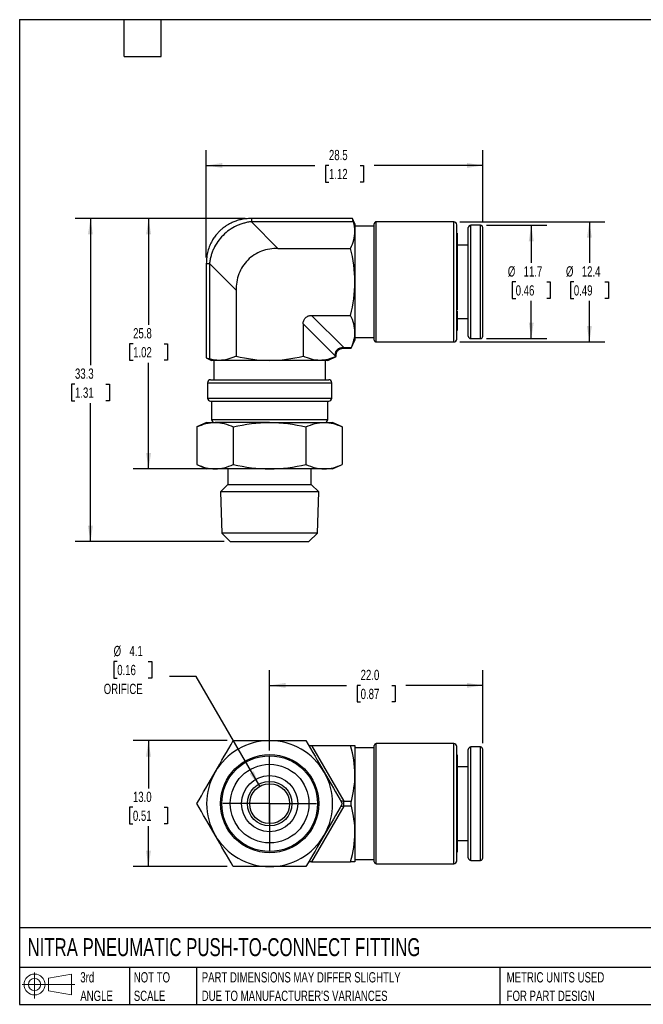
# Model space of a CAD drawing. Header units: millimetres. Extents: x 3 to 137, y 3 to 105.
# Tile 1 of 2: x 3 to 68, y 3 to 105. Entities that reach past the tile are written whole.
import ezdxf

# ---------------------------------------------------------------- set-up
doc = ezdxf.new("R2010")
doc.units = ezdxf.units.MM
doc.header["$LTSCALE"] = 0.5
doc.linetypes.add('SLD-Center', pattern=[19.05, 15.24, -1.27, 1.27, -1.27])
doc.linetypes.add('SLD-Solid', pattern=[0])
doc.layers.add('CENTER', color=40, linetype='SLD-Center')
doc.layers.add('SLD-DEFPOINTS', color=7, linetype='Continuous')
doc.layers.add('DIMENSIONS', color=140, linetype='SLD-Solid', lineweight=25)
doc.layers.add('TEXT', color=140, linetype='SLD-Solid', lineweight=25)
doc.styles.add('SLDTEXTSTYLE0', font='TXT', dxfattribs={"width": 0.7})
doc.dimstyles.new('SLDDIMSTYLE0', dxfattribs={"dimtxt": 1.079004, "dimasz": 1.651, "dimexe": 0, "dimexo": 0.0625, "dimgap": 0.269751, "dimtad": 0, "dimtih": 1, "dimtoh": 1, "dimdec": 1, "dimrnd": 1e-09, "dimzin": 12, "dimdsep": 46, "dimtxsty": 'SLDTEXTSTYLE0', "dimsah": 1, "dimcen": 0.09, "dimadec": 0, "dimazin": 3, "dimtfac": 1, "dimtdec": 1, "dimtofl": 0, "dimtmove": 0, "dimatfit": 3, "dimfxl": 0, "dimfrac": 2, "dimtolj": 1, "dimtzin": 12, "dimarcsym": 0})
doc.dimstyles.new('SLDDIMSTYLE3', dxfattribs={"dimtxt": 1.079004, "dimasz": 1.651, "dimexe": 0, "dimexo": 0.0625, "dimgap": 0.269751, "dimtad": 0, "dimtih": 1, "dimtoh": 1, "dimdec": 1, "dimrnd": 1e-09, "dimzin": 4, "dimdsep": 46, "dimtxsty": 'SLDTEXTSTYLE0', "dimsah": 1, "dimcen": 0.09, "dimadec": 0, "dimazin": 1, "dimtfac": 1, "dimtdec": 1, "dimtofl": 0, "dimtmove": 0, "dimatfit": 3, "dimfxl": 0, "dimfrac": 2, "dimtolj": 1, "dimtzin": 12, "dimarcsym": 0})
doc.dimstyles.new('SLDDIMSTYLE4', dxfattribs={"dimtxt": 1.079004, "dimasz": 1.651, "dimexe": 0, "dimexo": 0.0625, "dimgap": 0.269751, "dimtad": 0, "dimtih": 1, "dimtoh": 1, "dimdec": 1, "dimrnd": 1e-09, "dimzin": 12, "dimdsep": 46, "dimtxsty": 'SLDTEXTSTYLE0', "dimsah": 1, "dimcen": 0, "dimadec": 0, "dimazin": 3, "dimtfac": 1, "dimtdec": 1, "dimtofl": 0, "dimtmove": 0, "dimatfit": 3, "dimfxl": 0, "dimfrac": 2, "dimtolj": 1, "dimtzin": 12, "dimarcsym": 0})

# ---------------------------------------------------------------- blocks, each defined once
blk = doc.blocks.new('Block11')
at = {"color": 7, "linetype": 'SLD-Solid', "lineweight": 18}
for p, q in [((1.29, 2.66), (1.29, 0)), ((2.74, 2.08), (5.09, 2.52)), ((2.74, 0.8), (2.74, 2.08)), ((5.09, 2.52), (5.09, 0.37)), ((0, 1.44), (5.44, 1.44)), ((2.74, 0.8), (5.09, 0.37))]:
    blk.add_line(p, q, dxfattribs=at)
for radius in [1.08, 0.643]:
    blk.add_circle((1.29, 1.44), radius, dxfattribs=at)
blk = doc.blocks.new('Block12')
at = {"layer": 'SLD-DEFPOINTS'}
blk.add_blockref('Block11', (0, 0), dxfattribs=at)
blk = doc.blocks.new('SW_NOTE_0_2')
at = {"layer": 'TEXT', "color": 0, "char_height": 1.0583, "attachment_point": 1, "style": 'SLDTEXTSTYLE0'}
for s, insert in [('PART DIMENSIONS MAY DIFFER SLIGHTLY', (0, 1.36)), ("DUE TO MANUFACTURER'S VARIANCES", (0, -0.55))]:
    blk.add_mtext(s, dxfattribs=dict(at, insert=insert))
blk = doc.blocks.new('SW_NOTE_0_3')
at = {"layer": 'TEXT', "color": 0, "char_height": 1.058, "attachment_point": 1, "style": 'SLDTEXTSTYLE0'}
for s, insert in [('NOT TO', (0, 1.36)), ('SCALE', (0, -0.55))]:
    blk.add_mtext(s, dxfattribs=dict(at, insert=insert))
blk = doc.blocks.new('SW_NOTE_0_4')
at = {"layer": 'TEXT', "color": 0, "char_height": 1.058, "attachment_point": 1, "style": 'SLDTEXTSTYLE0'}
for s, insert in [('3rd', (0, 1.36)), ('ANGLE', (0, -0.55))]:
    blk.add_mtext(s, dxfattribs=dict(at, insert=insert))
blk = doc.blocks.new('SW_NOTE_0_5')
at = {"layer": 'TEXT', "color": 0, "char_height": 1.0583, "attachment_point": 1, "style": 'SLDTEXTSTYLE0'}
for s, insert in [('METRIC UNITS USED', (0, 1.36)), ('FOR PART DESIGN', (0, -0.55))]:
    blk.add_mtext(s, dxfattribs=dict(at, insert=insert))
blk = doc.blocks.new('_D')
at = {"layer": 'DIMENSIONS'}
for p, q in [((26.46, 84.26), (14.89, 84.26)), ((16.48, 84.26), (16.48, 73.3)), ((14.88, 71.34), (14.51, 71.34)), ((14.51, 71.34), (14.51, 69.63)), ((18.08, 71.34), (18.44, 71.34)), ((18.44, 71.34), (18.44, 69.63)), ((14.51, 69.63), (14.88, 69.63)), ((16.48, 58.42), (16.48, 69.38)), ((18.44, 69.63), (18.08, 69.63)), ((22.7, 58.42), (14.89, 58.42))]:
    blk.add_line(p, q, dxfattribs=at)
for points in [[(16.48, 84.26), (16.22, 82.61), (16.73, 82.61)], [(16.48, 58.42), (16.73, 60.07), (16.22, 60.07)]]:
    blk.add_solid(points, dxfattribs=at)
at = {"layer": 'DIMENSIONS', "char_height": 1.058, "attachment_point": 1, "style": 'SLDTEXTSTYLE0'}
for s, insert in [('25.8', (14.88, 72.95)), ('1.02', (14.88, 70.99))]:
    blk.add_mtext(s, dxfattribs=dict(at, insert=insert))
blk = doc.blocks.new('_D_1')
at = {"layer": 'DIMENSIONS'}
for p, q in [((26.46, 84.26), (8.89, 84.26)), ((10.48, 84.26), (10.48, 69.13)), ((8.88, 67.17), (8.51, 67.17)), ((8.51, 67.17), (8.51, 65.46)), ((12.08, 67.17), (12.44, 67.17)), ((12.44, 67.17), (12.44, 65.46)), ((8.51, 65.46), (8.88, 65.46)), ((10.48, 50.92), (10.48, 65.21)), ((12.44, 65.46), (12.08, 65.46)), ((24.27, 50.92), (8.89, 50.92))]:
    blk.add_line(p, q, dxfattribs=at)
for points in [[(10.48, 84.26), (10.22, 82.61), (10.73, 82.61)], [(10.48, 50.92), (10.73, 52.57), (10.22, 52.57)]]:
    blk.add_solid(points, dxfattribs=at)
at = {"layer": 'DIMENSIONS', "char_height": 1.058, "attachment_point": 1, "style": 'SLDTEXTSTYLE0'}
for s, insert in [('33.3', (8.88, 68.78)), ('1.31', (8.88, 66.82))]:
    blk.add_mtext(s, dxfattribs=dict(at, insert=insert))
blk = doc.blocks.new('_D_2')
at = {"layer": 'DIMENSIONS'}
for p, q in [((22.43, 80.23), (22.43, 91.32)), ((50.97, 83.96), (50.97, 91.32)), ((22.43, 89.73), (33.63, 89.73)), ((35.09, 89.73), (34.73, 89.73)), ((34.73, 89.73), (34.73, 88.02)), ((38.3, 89.73), (38.66, 89.73)), ((38.66, 89.73), (38.66, 88.02)), ((50.97, 89.73), (39.76, 89.73)), ((34.73, 88.02), (35.09, 88.02)), ((38.66, 88.02), (38.3, 88.02))]:
    blk.add_line(p, q, dxfattribs=at)
for points in [[(22.43, 89.73), (24.08, 89.48), (24.08, 89.99)], [(50.97, 89.73), (49.32, 89.99), (49.32, 89.48)]]:
    blk.add_solid(points, dxfattribs=at)
at = {"layer": 'DIMENSIONS', "char_height": 1.058, "attachment_point": 1, "style": 'SLDTEXTSTYLE0'}
for s, insert in [('28.5', (35.09, 91.34)), ('1.12', (35.09, 89.38))]:
    blk.add_mtext(s, dxfattribs=dict(at, insert=insert))
blk = doc.blocks.new('_D_3')
at = {"layer": 'DIMENSIONS'}
for p, q in [((51.35, 83.57), (57.56, 83.57)), ((55.97, 83.57), (55.97, 79.68)), ((54.36, 77.72), (54, 77.72)), ((54, 77.72), (54, 76.01)), ((57.57, 77.72), (57.93, 77.72)), ((57.93, 77.72), (57.93, 76.01)), ((54, 76.01), (54.36, 76.01)), ((55.97, 71.87), (55.97, 75.76)), ((57.93, 76.01), (57.57, 76.01)), ((51.35, 71.87), (57.56, 71.87))]:
    blk.add_line(p, q, dxfattribs=at)
for points in [[(55.97, 83.57), (55.71, 81.92), (56.22, 81.92)], [(55.97, 71.87), (56.22, 73.52), (55.71, 73.52)]]:
    blk.add_solid(points, dxfattribs=at)
at = {"layer": 'DIMENSIONS', "char_height": 1.058, "attachment_point": 1, "style": 'SLDTEXTSTYLE0'}
for s, insert in [('%%c', (53.55, 79.33)), ('11.7', (55.18, 79.33)), ('0.46', (54.36, 77.37))]:
    blk.add_mtext(s, dxfattribs=dict(at, insert=insert))
blk = doc.blocks.new('_D_4')
at = {"layer": 'DIMENSIONS'}
for p, q in [((48.6, 83.92), (63.56, 83.92)), ((61.97, 83.92), (61.97, 79.68)), ((60.36, 77.72), (60, 77.72)), ((60, 77.72), (60, 76.01)), ((63.57, 77.72), (63.93, 77.72)), ((63.93, 77.72), (63.93, 76.01)), ((60, 76.01), (60.36, 76.01)), ((61.97, 71.52), (61.97, 75.76)), ((63.93, 76.01), (63.57, 76.01)), ((48.6, 71.52), (63.56, 71.52))]:
    blk.add_line(p, q, dxfattribs=at)
for points in [[(61.97, 83.92), (61.71, 82.27), (62.22, 82.27)], [(61.97, 71.52), (62.22, 73.17), (61.71, 73.17)]]:
    blk.add_solid(points, dxfattribs=at)
at = {"layer": 'DIMENSIONS', "char_height": 1.058, "attachment_point": 1, "style": 'SLDTEXTSTYLE0'}
for s, insert in [('%%c', (59.55, 79.33)), ('12.4', (61.18, 79.33)), ('0.49', (60.36, 77.37))]:
    blk.add_mtext(s, dxfattribs=dict(at, insert=insert))
blk = doc.blocks.new('_D_8')
at = {"layer": 'DIMENSIONS'}
for p, q in [((13.24, 38.55), (12.88, 38.55)), ((12.88, 38.55), (12.88, 36.84)), ((16.44, 38.55), (16.81, 38.55)), ((16.81, 38.55), (16.81, 36.84)), ((12.88, 36.84), (13.24, 36.84)), ((16.81, 36.84), (16.44, 36.84)), ((21.4, 36.99), (18.62, 36.99)), ((27.94, 25.67), (21.4, 36.99))]:
    blk.add_line(p, q, dxfattribs=at)
blk.add_solid([(27.94, 25.67), (27.33, 27.23), (26.89, 26.97)], dxfattribs=at)
at = {"layer": 'DIMENSIONS', "char_height": 1.058, "attachment_point": 1, "style": 'SLDTEXTSTYLE0'}
for s, insert in [('%%c', (12.87, 40.16)), ('4.1', (14.5, 40.16)), ('0.16', (13.24, 38.2)), ('ORIFICE', (11.85, 36.25))]:
    blk.add_mtext(s, dxfattribs=dict(at, insert=insert))
blk = doc.blocks.new('_D_9')
at = {"layer": 'DIMENSIONS'}
for p, q in [((28.97, 29.36), (28.97, 37.67)), ((50.97, 30.12), (50.97, 37.67)), ((28.97, 36.08), (36.9, 36.08)), ((38.36, 36.08), (38, 36.08)), ((38, 36.08), (38, 34.37)), ((41.57, 36.08), (41.93, 36.08)), ((41.93, 36.08), (41.93, 34.37)), ((50.97, 36.08), (43.03, 36.08)), ((38, 34.37), (38.36, 34.37)), ((41.93, 34.37), (41.57, 34.37))]:
    blk.add_line(p, q, dxfattribs=at)
for points in [[(28.97, 36.08), (30.62, 35.83), (30.62, 36.34)], [(50.97, 36.08), (49.32, 36.34), (49.32, 35.83)]]:
    blk.add_solid(points, dxfattribs=at)
at = {"layer": 'DIMENSIONS', "char_height": 1.058, "attachment_point": 1, "style": 'SLDTEXTSTYLE0'}
for s, insert in [('22.0', (38.36, 37.69)), ('0.87', (38.36, 35.73))]:
    blk.add_mtext(s, dxfattribs=dict(at, insert=insert))
blk = doc.blocks.new('_D_10')
at = {"layer": 'DIMENSIONS'}
for p, q in [((24.58, 30.38), (14.87, 30.38)), ((16.46, 30.38), (16.46, 25.46)), ((14.86, 23.51), (14.5, 23.51)), ((14.5, 23.51), (14.5, 21.79)), ((18.07, 23.51), (18.43, 23.51)), ((18.43, 23.51), (18.43, 21.79)), ((14.5, 21.79), (14.86, 21.79)), ((16.46, 17.38), (16.46, 21.55)), ((18.43, 21.79), (18.07, 21.79)), ((24.58, 17.38), (14.87, 17.38))]:
    blk.add_line(p, q, dxfattribs=at)
for points in [[(16.46, 30.38), (16.21, 28.73), (16.72, 28.73)], [(16.46, 17.38), (16.72, 19.03), (16.21, 19.03)]]:
    blk.add_solid(points, dxfattribs=at)
at = {"layer": 'DIMENSIONS', "char_height": 1.058, "attachment_point": 1, "style": 'SLDTEXTSTYLE0'}
for s, insert in [('13.0', (14.86, 25.11)), ('0.51', (14.86, 23.16))]:
    blk.add_mtext(s, dxfattribs=dict(at, insert=insert))
blk = doc.blocks.new('SW_CENTERMARKSYMBOL_1')
at = {"layer": 'CENTER', "color": 0}
for p, q in [((0, 2.54), (0, 4.84)), ((0, 0), (0, 2.54)), ((-2.54, 0), (-4.84, 0)), ((0, 0), (-2.54, 0)), ((0, 0), (0, -2.54)), ((0, 0), (2.54, 0)), ((2.54, 0), (4.84, 0)), ((0, -2.54), (0, -4.84))]:
    blk.add_line(p, q, dxfattribs=at)

msp = doc.modelspace()

# ---------------------------------------------------------------- linework, layer by layer
for p, q in [((37.52, 84.26), (27.09, 84.26)), ((27.09, 84.26), (27.09, 83.93)), ((27.09, 83.93), (29.83, 81.18)), ((37.61, 83.93), (27.09, 83.93)), ((37.77, 83.72), (37.52, 84.26)), ((37.77, 83.72), (37.77, 82.92)), ((39.77, 83.47), (37.77, 83.47)), ((39.77, 71.72), (39.77, 83.72)), ((47.97, 83.92), (39.97, 83.92)), ((39.97, 71.52), (39.97, 83.92)), ((47.97, 71.52), (47.97, 83.92)), ((48.27, 71.82), (48.27, 83.62)), ((49.47, 72.12), (49.47, 83.32)), ((50.72, 83.57), (49.72, 83.57)), ((49.72, 71.87), (49.72, 83.57)), ((50.72, 71.87), (50.72, 83.57)), ((50.97, 72.12), (50.97, 83.32)), ((37.77, 82.92), (37.77, 77.72)), ((48.33, 82.75), (48.27, 82.75)), ((48.33, 82.75), (48.33, 74.84)), ((49.47, 81.51), (48.33, 81.51)), ((29.83, 81.18), (37.33, 81.18)), ((22.43, 79.6), (22.43, 69.87)), ((22.43, 79.6), (22.76, 79.6)), ((25.5, 76.85), (22.76, 79.6)), ((22.76, 79.6), (22.76, 69.77)), ((37.77, 77.72), (37.77, 72.52)), ((25.5, 76.85), (25.5, 70.05)), ((33.3, 74.26), (36.62, 70.94)), ((33.3, 74.26), (37.33, 74.26)), ((48.27, 74.84), (48.33, 74.84)), ((48.27, 74.72), (48.33, 74.7)), ((48.33, 74.22), (48.27, 74.22)), ((48.33, 74.7), (48.33, 74.22)), ((48.33, 74.22), (48.33, 72.7)), ((35.75, 70.07), (32.43, 73.39)), ((32.43, 73.39), (32.43, 70.05)), ((48.33, 73.93), (49.47, 73.93)), ((37.77, 72.52), (37.77, 71.72)), ((48.27, 72.7), (48.33, 72.7)), ((37.37, 70.87), (37.77, 71.72)), ((37.77, 71.97), (39.77, 71.97)), ((39.97, 71.52), (47.97, 71.52)), ((49.72, 71.87), (50.72, 71.87)), ((36.62, 70.94), (37.4, 70.94)), ((36.62, 70.94), (36.62, 70.87)), ((36.62, 70.87), (37.37, 70.87)), ((22.43, 69.87), (22.97, 69.62)), ((23.77, 69.62), (22.97, 69.62)), ((23.22, 69.62), (23.22, 67.62)), ((28.97, 69.62), (23.77, 69.62)), ((34.16, 69.62), (28.97, 69.62)), ((34.97, 69.62), (34.16, 69.62)), ((34.72, 67.62), (34.72, 69.62)), ((34.97, 69.62), (35.82, 70.02)), ((35.75, 69.99), (35.75, 70.07)), ((35.75, 70.07), (35.82, 70.07)), ((35.82, 70.01), (35.82, 70.07)), ((22.57, 67.32), (22.57, 65.72)), ((22.57, 67.32), (35.37, 67.32)), ((22.87, 67.62), (35.07, 67.62)), ((35.37, 65.72), (35.37, 67.32)), ((22.57, 65.72), (35.37, 65.72)), ((22.87, 65.42), (35.07, 65.42)), ((22.97, 65.42), (22.97, 63.52)), ((34.97, 63.52), (34.97, 65.42)), ((22.47, 63.22), (21.46, 62.75)), ((22.47, 63.22), (23.34, 63.22)), ((22.97, 63.52), (34.97, 63.52)), ((28.97, 63.22), (23.34, 63.22)), ((28.97, 63.22), (34.6, 63.22)), ((34.6, 63.22), (35.47, 63.22)), ((36.47, 62.75), (35.47, 63.22)), ((21.46, 62.75), (21.46, 58.89)), ((25.22, 62.75), (25.22, 58.89)), ((32.72, 62.75), (32.72, 58.89)), ((36.47, 62.75), (36.47, 58.89)), ((21.46, 58.89), (22.47, 58.42)), ((23.34, 58.42), (22.47, 58.42)), ((28.97, 58.42), (23.34, 58.42)), ((24.67, 58.42), (24.67, 56.82)), ((34.6, 58.42), (28.97, 58.42)), ((33.27, 56.82), (33.27, 58.42)), ((35.47, 58.42), (34.6, 58.42)), ((35.47, 58.42), (36.47, 58.89)), ((24.67, 56.82), (23.9, 56.05)), ((23.9, 56.05), (24.02, 51.8)), ((28.63, 56.05), (23.9, 56.05)), ((24.67, 56.82), (33.27, 56.82)), ((34.03, 56.05), (28.63, 56.05)), ((34.03, 56.05), (33.27, 56.82)), ((33.91, 51.8), (34.03, 56.05)), ((24.02, 51.8), (24.91, 50.92)), ((28.64, 51.8), (24.02, 51.8)), ((24.91, 50.92), (33.03, 50.92)), ((33.91, 51.8), (28.64, 51.8)), ((33.03, 50.92), (33.91, 51.8)), ((33.01, 29.88), (33.3, 29.88)), ((33.3, 29.88), (36.62, 24.13)), ((33.3, 29.88), (37.33, 29.88)), ((37.77, 29.88), (37.77, 26.88)), ((39.77, 29.63), (37.77, 29.63)), ((39.77, 17.88), (39.77, 29.88)), ((47.97, 30.08), (39.97, 30.08)), ((39.97, 17.68), (39.97, 30.08)), ((47.97, 17.68), (47.97, 30.08)), ((48.27, 17.98), (48.27, 29.78)), ((49.47, 23.16), (49.47, 29.48)), ((50.72, 29.73), (49.72, 29.73)), ((49.72, 23.13), (49.72, 29.73)), ((50.72, 23.13), (50.72, 29.73)), ((50.97, 23.16), (50.97, 29.48)), ((48.33, 28.91), (48.27, 28.91)), ((48.33, 28.91), (48.33, 28)), ((48.27, 28), (48.33, 28)), ((48.33, 27.49), (48.27, 27.49)), ((48.33, 28), (48.33, 27.49)), ((49.47, 27.67), (48.33, 27.67)), ((48.33, 27.49), (48.33, 18.86)), ((37.77, 26.88), (37.77, 20.88)), ((28.97, 21.82), (28.97, 25.95)), ((36.62, 23.63), (33.3, 17.88)), ((36.62, 23.63), (36.62, 24.13)), ((36.62, 24.13), (37.4, 24.13)), ((37.4, 23.63), (36.62, 23.63)), ((49.47, 18.28), (49.47, 23.16)), ((49.72, 18.03), (49.72, 23.13)), ((50.72, 18.03), (50.72, 23.13)), ((50.97, 18.28), (50.97, 23.16)), ((37.77, 20.88), (37.77, 17.88)), ((48.33, 20.09), (49.47, 20.09)), ((48.27, 18.86), (48.33, 18.86)), ((33.3, 17.88), (37.33, 17.88)), ((37.77, 18.13), (39.77, 18.13)), ((39.97, 17.68), (47.97, 17.68)), ((49.72, 18.03), (50.72, 18.03))]:
    msp.add_line(p, q)
for radius in [5.07, 4.94, 4.06, 2.9, 2.3, 2.06]:
    msp.add_circle((28.97, 23.88), radius)
for centre, radius, start, end in [((39.97, 83.72), 0.2, 90, 180), ((47.97, 83.62), 0.3, 0, 90), ((49.72, 83.32), 0.25, 90, 180), ((50.72, 83.32), 0.25, 0, 90), ((39.97, 71.72), 0.2, 180, 270), ((47.97, 71.82), 0.3, 270, 0), ((49.72, 72.12), 0.25, 180, 270), ((50.72, 72.12), 0.25, 270, 0), ((22.87, 67.32), 0.3, 90, 180), ((35.07, 67.32), 0.3, 0, 90), ((22.87, 65.72), 0.3, 180, 270), ((35.07, 65.72), 0.3, 270, 0), ((23.27, 63.52), 0.3, 180, 270), ((34.67, 63.52), 0.3, 270, 0), ((28.97, 23.88), 6.5, 90, 150), ((28.97, 23.88), 6.5, 30, 90), ((39.97, 29.88), 0.2, 90, 180), ((47.97, 29.78), 0.3, 0, 90), ((49.72, 29.48), 0.25, 90, 180), ((50.72, 29.48), 0.25, 0, 90), ((28.97, 23.88), 6.5, 150, 210), ((28.97, 23.88), 6.5, 330, 30), ((28.97, 23.88), 6.5, 210, 270), ((28.97, 23.88), 6.5, 270, 330), ((39.97, 17.88), 0.2, 180, 270), ((47.97, 17.98), 0.3, 270, 0), ((49.72, 18.28), 0.25, 180, 270), ((50.72, 18.28), 0.25, 270, 0)]:
    msp.add_arc(centre, radius, start, end)
for points, knots in [([(27.09, 84.26), (26.89, 84.26), (26.52, 84.24), (25.98, 84.15), (25.51, 84.01), (25.1, 83.85), (24.75, 83.67), (24.47, 83.5), (24.23, 83.34), (24.01, 83.16), (23.78, 82.95), (23.53, 82.68), (23.26, 82.34), (23.01, 81.93), (22.77, 81.45), (22.58, 80.89), (22.45, 80.26), (22.44, 79.82), (22.43, 79.6)], [0, 0, 0, 0, 0.080143, 0.153905, 0.220935, 0.280932, 0.333643, 0.378845, 0.416377, 0.451013, 0.493304, 0.543574, 0.601708, 0.667485, 0.74059, 0.820641, 0.907258, 1, 1, 1, 1]), ([(27.09, 83.93), (27.02, 83.92), (26.89, 83.9), (26.68, 83.87), (26.48, 83.82), (26.29, 83.77), (26.1, 83.71), (25.91, 83.65), (25.72, 83.57), (25.34, 83.41), (24.8, 83.09), (24.14, 82.54), (23.6, 81.89), (23.25, 81.29), (23.04, 80.78), (22.91, 80.4), (22.82, 80), (22.78, 79.73), (22.76, 79.6)], [0, 0, 0, 0, 0.031736, 0.06315, 0.094248, 0.125036, 0.155518, 0.185702, 0.215593, 0.245197, 0.373517, 0.500027, 0.626529, 0.754856, 0.814336, 0.874988, 0.936861, 1, 1, 1, 1]), ([(37.61, 83.93), (37.58, 84.04), (37.56, 84.12), (37.52, 84.23), (37.52, 84.26), (37.52, 84.26)], [0, 0, 0, 0, 0.5, 0.5, 1, 1, 1, 1]), ([(29.83, 81.18), (29.26, 81.18), (28.68, 81.09), (27.61, 80.69), (27.12, 80.38), (26.31, 79.57), (26, 79.08), (25.6, 78), (25.5, 77.42), (25.5, 76.85)], [0, 0, 0, 0, 0.25, 0.25, 0.5, 0.5, 0.75, 0.75, 1, 1, 1, 1]), ([(32.43, 73.39), (32.43, 73.5), (32.45, 73.62), (32.53, 73.83), (32.59, 73.93), (32.75, 74.09), (32.85, 74.16), (33.07, 74.24), (33.18, 74.26), (33.3, 74.26)], [0, 0, 0, 0, 0.25, 0.25, 0.5, 0.5, 0.75, 0.75, 1, 1, 1, 1]), ([(35.75, 70.07), (35.75, 70.1), (35.75, 70.17), (35.75, 70.26), (35.76, 70.35), (35.79, 70.47), (35.84, 70.6), (35.95, 70.74), (36.09, 70.84), (36.25, 70.91), (36.43, 70.94), (36.55, 70.94), (36.62, 70.94)], [0, 0, 0, 0, 0.069789, 0.135994, 0.198858, 0.258667, 0.382373, 0.500143, 0.617888, 0.74162, 0.864123, 1, 1, 1, 1]), ([(35.82, 70.07), (35.82, 70.13), (35.83, 70.25), (35.87, 70.41), (35.94, 70.54), (36.03, 70.66), (36.14, 70.75), (36.28, 70.82), (36.44, 70.86), (36.56, 70.87), (36.62, 70.87)], [0, 0, 0, 0, 0.142448, 0.271081, 0.388547, 0.5, 0.611453, 0.728919, 0.857552, 1, 1, 1, 1]), ([(22.43, 69.87), (22.43, 69.87), (22.44, 69.87), (22.52, 69.84), (22.64, 69.81), (22.73, 69.78), (22.76, 69.77)], [0, 0, 0, 0, 0.2447575, 0.5490757, 0.8621045, 1, 1, 1, 1]), ([(35.75, 69.99), (35.78, 70), (35.81, 70.01), (35.81, 70.01), (35.81, 70.01)], [0, 0, 0, 0, 0.600889, 1, 1, 1, 1]), ([(36.3, 24.17), (36.34, 24.17), (36.45, 24.16), (36.55, 24.14), (36.62, 24.13)], [0, 0, 0, 0, 0.385628, 1, 1, 1, 1]), ([(36.62, 23.63), (36.55, 23.62), (36.45, 23.6), (36.34, 23.59), (36.3, 23.59)], [0, 0, 0, 0, 0.614297, 1, 1, 1, 1]), ([(37.4, 23.63), (37.38, 23.71), (37.37, 23.79), (37.37, 23.97), (37.38, 24.06), (37.4, 24.13)], [0, 0, 0, 0, 0.5, 0.5, 1, 1, 1, 1]), ([(33.3, 17.88), (33.21, 17.88), (33.11, 17.88), (33.02, 17.88), (33.01, 17.88)], [0, 0, 0, 0, 0.872267, 1, 1, 1, 1])]:
    msp.add_open_spline(points, degree=3, knots=knots)
for points in [[(37.77, 82.92), (37.77, 83.25), (37.71, 83.59), (37.61, 83.93)], [(37.33, 81.18), (37.6, 81.75), (37.77, 82.33), (37.77, 82.92)], [(37.77, 77.72), (37.77, 78.89), (37.6, 80.04), (37.33, 81.18)], [(37.33, 74.26), (37.6, 75.4), (37.77, 76.55), (37.77, 77.72)], [(37.77, 72.52), (37.77, 73.11), (37.6, 73.69), (37.33, 74.26)], [(37.4, 70.94), (37.63, 71.46), (37.77, 71.99), (37.77, 72.52)], [(37.37, 70.87), (37.37, 70.87), (37.38, 70.89), (37.4, 70.94)], [(23.77, 69.62), (23.43, 69.62), (23.1, 69.67), (22.76, 69.77)], [(25.5, 70.05), (24.93, 69.79), (24.36, 69.62), (23.77, 69.62)], [(25.5, 70.05), (26.64, 69.79), (27.8, 69.62), (28.97, 69.62)], [(28.97, 69.62), (30.14, 69.62), (31.29, 69.79), (32.43, 70.05)], [(34.16, 69.62), (33.58, 69.62), (33, 69.79), (32.43, 70.05)], [(35.75, 69.99), (35.23, 69.76), (34.7, 69.62), (34.16, 69.62)], [(21.46, 62.75), (22.08, 63.04), (22.7, 63.22), (23.34, 63.22)], [(23.34, 63.22), (23.97, 63.22), (24.6, 63.04), (25.22, 62.75)], [(25.22, 62.75), (26.45, 63.04), (27.7, 63.22), (28.97, 63.22)], [(28.97, 63.22), (30.24, 63.22), (31.49, 63.04), (32.72, 62.75)], [(32.72, 62.75), (33.34, 63.04), (33.96, 63.22), (34.6, 63.22)], [(34.6, 63.22), (35.23, 63.22), (35.86, 63.04), (36.47, 62.75)], [(21.46, 58.89), (22.08, 58.6), (22.7, 58.42), (23.34, 58.42)], [(23.34, 58.42), (23.97, 58.42), (24.6, 58.6), (25.22, 58.89)], [(25.22, 58.89), (26.45, 58.6), (27.7, 58.42), (28.97, 58.42)], [(28.97, 58.42), (30.24, 58.42), (31.49, 58.6), (32.72, 58.89)], [(32.72, 58.89), (33.34, 58.6), (33.96, 58.42), (34.6, 58.42)], [(34.6, 58.42), (35.23, 58.42), (35.86, 58.6), (36.47, 58.89)], [(23.34, 27.13), (23.97, 28.23), (24.6, 29.31), (25.22, 30.38)], [(25.22, 30.38), (26.45, 30.38), (27.7, 30.38), (28.97, 30.38)], [(28.97, 30.38), (30.24, 30.38), (31.49, 30.38), (32.72, 30.38)], [(32.72, 30.38), (33.34, 29.31), (33.96, 28.23), (34.6, 27.13)], [(37.77, 26.88), (37.77, 27.9), (37.6, 28.89), (37.33, 29.88)], [(37.33, 29.88), (37.6, 29.88), (37.77, 29.88), (37.77, 29.88)], [(21.46, 23.88), (22.08, 24.95), (22.7, 26.03), (23.34, 27.13)], [(34.6, 27.13), (35.23, 26.03), (35.86, 24.95), (36.47, 23.88)], [(37.4, 24.13), (37.63, 25.04), (37.77, 25.95), (37.77, 26.88)], [(23.34, 20.63), (22.7, 21.73), (22.08, 22.81), (21.46, 23.88)], [(36.47, 23.88), (35.86, 22.81), (35.23, 21.73), (34.6, 20.63)], [(37.77, 20.88), (37.77, 21.81), (37.63, 22.72), (37.4, 23.63)], [(25.22, 17.38), (24.6, 18.45), (23.97, 19.53), (23.34, 20.63)], [(34.6, 20.63), (33.96, 19.53), (33.34, 18.45), (32.72, 17.38)], [(37.33, 17.88), (37.6, 18.87), (37.77, 19.86), (37.77, 20.88)], [(28.97, 17.38), (27.7, 17.38), (26.45, 17.38), (25.22, 17.38)], [(32.72, 17.38), (31.49, 17.38), (30.24, 17.38), (28.97, 17.38)], [(37.77, 17.88), (37.77, 17.88), (37.6, 17.88), (37.33, 17.88)]]:
    msp.add_open_spline(points, degree=3)
at = {"layer": 'TEXT'}
for p, q in [((3.17, 104.78), (136.52, 104.78)), ((3.17, 104.78), (3.17, 3.17)), ((13.97, 100.97), (13.97, 104.78)), ((17.78, 100.97), (17.78, 104.78)), ((13.97, 100.97), (17.78, 100.97)), ((136.52, 11.06), (3.17, 11.06)), ((136.52, 6.98), (3.17, 6.98)), ((14.52, 6.98), (14.52, 3.17)), ((21.42, 6.98), (21.42, 3.17)), ((52.74, 6.98), (52.74, 3.17)), ((3.17, 3.17), (136.52, 3.17))]:
    msp.add_line(p, q, dxfattribs=at)

# ---------------------------------------------------------------- block references
at = {"layer": 'CENTER'}
msp.add_blockref('SW_CENTERMARKSYMBOL_1', (28.97, 23.88), dxfattribs=at)
at = {"layer": 'SLD-DEFPOINTS'}
msp.add_blockref('Block12', (3.42, 3.78), dxfattribs=at)
at = {"layer": 'TEXT'}
for name, p in [('SW_NOTE_0_4', (9.43, 5.13)), ('SW_NOTE_0_3', (14.95, 5.13)), ('SW_NOTE_0_2', (21.96, 5.13)), ('SW_NOTE_0_5', (53.43, 5.13))]:
    msp.add_blockref(name, p, dxfattribs=at)

# ---------------------------------------------------------------- texts
at = {"layer": 'TEXT', "insert": (3.98, 10), "char_height": 1.8521, "attachment_point": 1, "style": 'SLDTEXTSTYLE0'}
msp.add_mtext('NITRA PNEUMATIC PUSH-TO-CONNECT FITTING', dxfattribs=at)

# ---------------------------------------------------------------- dimensions: what is measured, and where the dimension line sits
at = {"layer": 'DIMENSIONS'}
for base, p1, p2, dimstyle, picture, middle in [((50.97, 89.73), (22.43, 79.6), (50.97, 83.32), 'SLDDIMSTYLE0', '_D_2', (36.7, 89.73)), ((28.97, 36.08), (50.97, 29.48), (28.97, 28.72), 'SLDDIMSTYLE3', '_D_9', (39.97, 36.08))]:
    dim = msp.add_linear_dim(base=base, p1=p1, p2=p2, dimstyle=dimstyle, dxfattribs=at)
    dim.commit()
    dim.dimension.update_dxf_attribs({"geometry": picture, "text_midpoint": middle, "dimtype": 160})
for base, p1, p2, dimstyle, picture, middle in [((10.48, 84.26), (24.91, 50.92), (27.09, 84.26), 'SLDDIMSTYLE0', '_D_1', (10.48, 67.17)), ((16.48, 58.42), (27.09, 84.26), (23.34, 58.42), 'SLDDIMSTYLE0', '_D', (16.48, 71.34)), ((16.46, 17.38), (25.22, 30.38), (25.22, 17.38), 'SLDDIMSTYLE3', '_D_10', (16.46, 23.51))]:
    dim = msp.add_linear_dim(base=base, p1=p1, p2=p2, angle=90, dimstyle=dimstyle, dxfattribs=at)
    dim.commit()
    dim.dimension.update_dxf_attribs({"geometry": picture, "text_midpoint": middle, "dimtype": 160})
for base, p1, p2, picture, middle in [((61.97, 71.52), (47.97, 83.92), (47.97, 71.52), '_D_4', (61.97, 77.72)), ((55.97, 83.57), (50.72, 71.87), (50.72, 83.57), '_D_3', (55.97, 77.72))]:
    dim = msp.add_linear_dim(base=base, p1=p1, p2=p2, angle=90, text='%%c<>', dimstyle='SLDDIMSTYLE0', dxfattribs=at)
    dim.commit()
    dim.dimension.update_dxf_attribs({"geometry": picture, "text_midpoint": middle, "dimtype": 160})
dim = msp.add_diameter_dim_2p(p1=(30, 22.09), p2=(27.94, 25.67), text='<>\\PORIFICE', dimstyle='SLDDIMSTYLE4', dxfattribs=at)
dim.commit()
dim.dimension.update_dxf_attribs({"geometry": '_D_8', "text_midpoint": (14.84, 37.7), "dimtype": 163})

doc.saveas('drawing.dxf')
